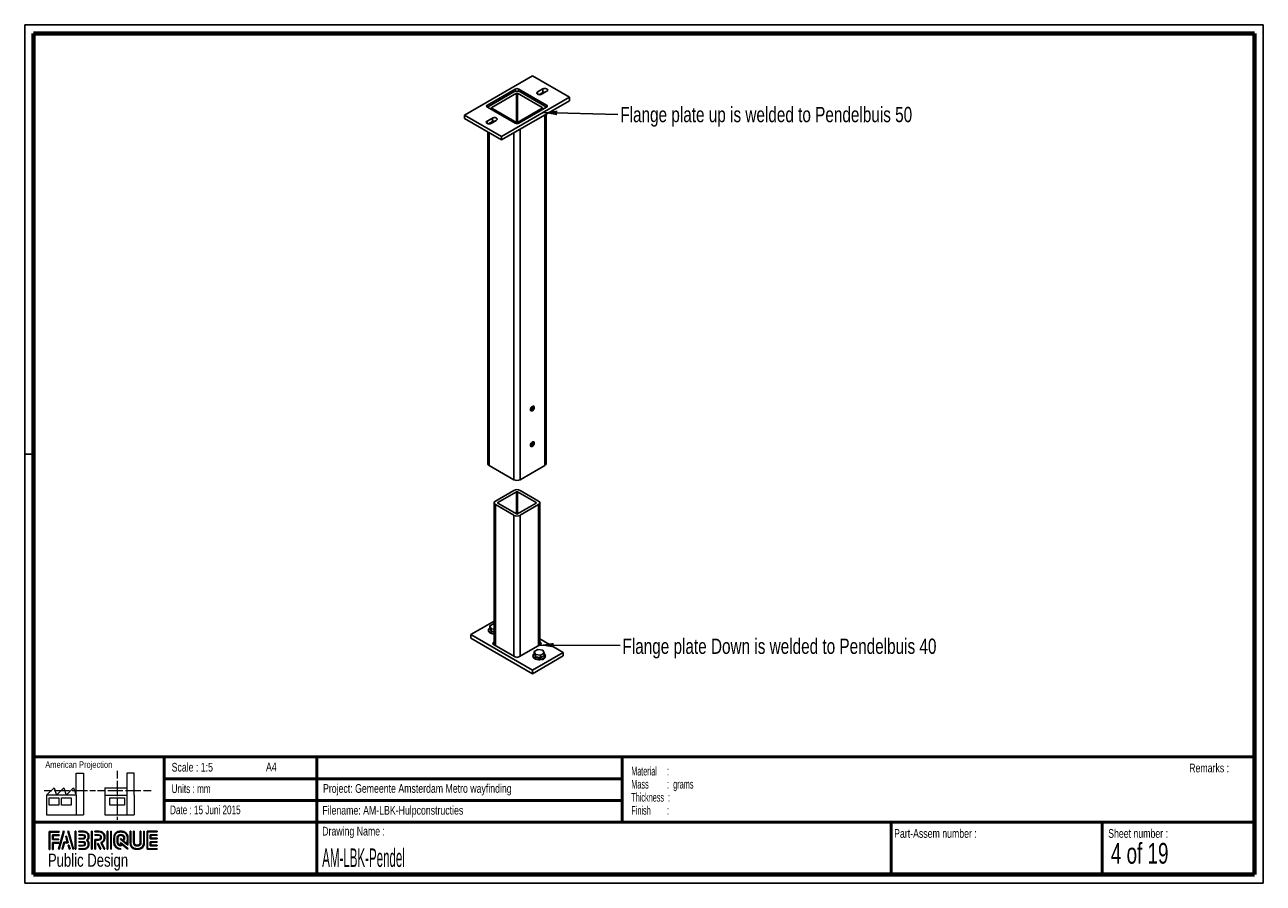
# Paper-space layout 'Welded parts (Pendel)' of a CAD drawing. Header units: millimetres. Extents: x 7 to 291, y 7 to 204.
import ezdxf

# ---------------------------------------------------------------- set-up
doc = ezdxf.new("R2010")
doc.units = ezdxf.units.MM
for name, color, linetype in [('LAYER1', 7, 'Continuous'), ('LAYER2', 7, 'Continuous'), ('LOGO', 7, 'Continuous')]:
    doc.layers.add(name, color=color, linetype=linetype)
doc.styles.add('SLDTEXTSTYLE0', font='TXT', dxfattribs={"width": 0.7})
doc.styles.add('SLDTEXTSTYLE1', font='TXT', dxfattribs={"width": 0.75})
doc.styles.add('SLDTEXTSTYLE2', font='TXT', dxfattribs={"width": 0.697368})
doc.styles.add('SLDTEXTSTYLE3', font='TXT', dxfattribs={"width": 0.678571})
doc.styles.add('SLDTEXTSTYLE4', font='TXT', dxfattribs={"width": 0.5675})
doc.styles.add('SLDTEXTSTYLE5', font='TXT', dxfattribs={"width": 0.55})
doc.styles.add('SLDTEXTSTYLE6', font='TXT', dxfattribs={"width": 0.605})
doc.styles.add('SLDTEXTSTYLE7', font='TXT', dxfattribs={"width": 0.549})
doc.styles.add('SLDTEXTSTYLE8', font='TXT', dxfattribs={"width": 0.467045})
doc.dimstyles.new('SLDDIMSTYLE1', dxfattribs={"dimtxt": 0.18, "dimasz": 3.302, "dimexe": 0, "dimexo": 0.0625, "dimgap": 0, "dimtad": 0, "dimtih": 1, "dimtoh": 1, "dimdec": 0, "dimrnd": 1e-09, "dimzin": 0, "dimdsep": 46, "dimtxsty": 'Standard', "dimsah": 1, "dimcen": 0.09, "dimadec": 0, "dimazin": 0, "dimtfac": 3.302, "dimtdec": 0, "dimtofl": 0, "dimtmove": 0, "dimatfit": 3, "dimfxl": 1, "dimfrac": 2, "dimtolj": 1, "dimtzin": 0, "dimarcsym": 0})

# ---------------------------------------------------------------- blocks, each defined once
blk = doc.blocks.new('SW_NOTE_0_11')
at = {"layer": 'LOGO', "color": 0, "char_height": 2, "attachment_point": 1}
for s, insert, style in [('Material     :', (0, 2.58), 'SLDTEXTSTYLE4'), ('Mass         :  grams', (0, -0.42), 'SLDTEXTSTYLE5'), ('Thickness  :', (0, -3.42), 'SLDTEXTSTYLE6'), ('Finish        :', (0, -6.42), 'SLDTEXTSTYLE7')]:
    blk.add_mtext(s, dxfattribs=dict(at, insert=insert, style=style))
blk = doc.blocks.new('SW_NOTE_0_12')
at = {"layer": 'LOGO', "color": 0, "insert": (0.53, 1.74), "char_height": 3.5, "attachment_point": 1, "style": 'SLDTEXTSTYLE1'}
blk.add_mtext('Flange plate up is welded to Pendelbuis 50', dxfattribs=at)
blk = doc.blocks.new('SW_NOTE_0_13')
at = {"layer": 'LOGO', "color": 0, "insert": (0.55, 1.58), "char_height": 3.5, "attachment_point": 1, "style": 'SLDTEXTSTYLE1'}
blk.add_mtext('Flange plate Down is welded to Pendelbuis 40', dxfattribs=at)

psp = doc.layouts.new('Welded parts (Pendel)')

# ---------------------------------------------------------------- hatches: boundary and pattern name
at = {"layer": 'LOGO'}
for points in [[(12.16, 14.55), (12.29, 14.55), (12.29, 18.54), (14.49, 18.54), (14.49, 18.67), (12.16, 18.67)], [(13.05, 16.92), (13.05, 17.76), (14.49, 17.76), (14.49, 17.89), (12.92, 17.89), (12.92, 16.79), (14.36, 16.79), (14.36, 16.92)], [(15.62, 18.7), (15.48, 18.7), (14.3, 14.57), (14.44, 14.57)], [(15.26, 14.57), (15.67, 16.09), (16.5, 16.09), (16.11, 17.58), (15.96, 17.58), (16.32, 16.22), (15.56, 16.22), (15.12, 14.57)], [(17.78, 14.57), (16.6, 18.7), (16.46, 18.7), (17.64, 14.57)], [(18.28, 14.57), (18.28, 18.7), (18.15, 18.7), (18.15, 14.57)], [(21.99, 14.57), (21.99, 18.7), (21.85, 18.7), (21.85, 14.57)], [(25.64, 14.57), (25.64, 18.7), (25.5, 18.7), (25.5, 14.57)], [(26.42, 14.57), (26.42, 18.7), (26.28, 18.7), (26.28, 14.57)], [(35.5, 17.1), (35.5, 17.78), (36.93, 17.78), (36.93, 17.92), (35.36, 17.92), (35.36, 16.96), (36.93, 16.96), (36.93, 17.1)], [(13.05, 14.55), (13.05, 16.01), (14.36, 16.01), (14.36, 16.14), (12.92, 16.14), (12.92, 14.55)], [(16.95, 14.57), (16.68, 15.56), (16.53, 15.56), (16.81, 14.57)], [(24.04, 14.57), (23.38, 15.92), (23.22, 15.92), (23.88, 14.57)], [(36.93, 15.36), (36.93, 15.49), (35.5, 15.49), (35.5, 16.18), (36.93, 16.18), (36.93, 16.31), (35.36, 16.31), (35.36, 15.36)]]:
    psp.add_hatch(color=256, dxfattribs=at).paths.add_polyline_path(points, flags=0)
h = psp.add_hatch(color=256, dxfattribs=at)
edge = h.paths.add_edge_path(flags=0)
edge.add_line((19, 14.57), (20, 14.57))
edge.add_spline(control_points=[(20, 14.57), (20.7, 14.57), (21.26, 15.14), (21.26, 15.84), (21.26, 16.13), (21.15, 16.41), (20.95, 16.64), (21.15, 16.87), (21.26, 17.15), (21.26, 17.44), (21.26, 18.14), (20.7, 18.7), (20, 18.7)], knot_values=[0, 0, 0, 0, 1, 2, 3, 4, 5, 6, 7, 8, 9, 10, 10, 10, 10], weights=[1, 1, 1, 1, 1, 1, 1, 1, 1, 1, 1, 1, 1], degree=3, periodic=0)
edge.add_line((20, 18.7), (19, 18.7))
edge.add_line((19, 18.7), (19, 18.56))
edge.add_line((19, 18.56), (20, 18.56))
edge.add_spline(control_points=[(20, 18.56), (20.62, 18.56), (21.12, 18.06), (21.12, 17.44), (21.12, 17.17), (21.01, 16.9), (20.81, 16.69)], knot_values=[0, 0, 0, 0, 1, 2, 3, 4, 4, 4, 4], weights=[1, 1, 1, 1, 1, 1, 1], degree=3, periodic=0)
edge.add_line((20.81, 16.69), (20.76, 16.64))
edge.add_line((20.76, 16.64), (20.81, 16.59))
edge.add_spline(control_points=[(20.81, 16.59), (21.01, 16.38), (21.12, 16.11), (21.12, 15.84), (21.12, 15.22), (20.62, 14.71), (20, 14.71)], knot_values=[0, 0, 0, 0, 1, 2, 3, 4, 4, 4, 4], weights=[1, 1, 1, 1, 1, 1, 1], degree=3, periodic=0)
edge.add_line((20, 14.71), (19, 14.71))
edge.add_line((19, 14.71), (19, 14.57))
h = psp.add_hatch(color=256, dxfattribs=at)
edge = h.paths.add_edge_path(flags=0)
edge.add_line((19, 16.96), (20, 16.96))
edge.add_spline(control_points=[(20, 16.96), (20.25, 16.99), (20.44, 17.2), (20.44, 17.44), (20.44, 17.71), (20.22, 17.92), (19.95, 17.92)], knot_values=[0, 0, 0, 0, 1, 2, 3, 4, 4, 4, 4], weights=[1, 1, 1, 1, 1, 1, 1], degree=3, periodic=0)
edge.add_line((19.95, 17.92), (19, 17.92))
edge.add_line((19, 17.92), (19, 17.79))
edge.add_line((19, 17.79), (19.95, 17.79))
edge.add_spline(control_points=[(19.95, 17.79), (20.15, 17.79), (20.3, 17.63), (20.3, 17.44), (20.3, 17.27), (20.17, 17.12), (19.99, 17.09)], knot_values=[0, 0, 0, 0, 1, 2, 3, 4, 4, 4, 4], weights=[1, 1, 1, 1, 1, 1, 1], degree=3, periodic=0)
edge.add_line((19.99, 17.09), (19, 17.09))
edge.add_line((19, 17.09), (19, 16.96))
h = psp.add_hatch(color=256, dxfattribs=at)
edge = h.paths.add_edge_path(flags=0)
edge.add_line((24.76, 14.57), (24.91, 14.57))
edge.add_line((24.91, 14.57), (24.19, 16.05))
edge.add_spline(control_points=[(24.19, 16.05), (24.64, 16.29), (24.94, 16.77), (24.94, 17.29), (24.94, 18.06), (24.31, 18.7), (23.53, 18.7)], knot_values=[0, 0, 0, 0, 1, 2, 3, 4, 4, 4, 4], weights=[1, 1, 1, 1, 1, 1, 1], degree=3, periodic=0)
edge.add_line((23.53, 18.7), (22.63, 18.7))
edge.add_line((22.63, 18.7), (22.63, 18.56))
edge.add_line((22.63, 18.56), (23.53, 18.56))
edge.add_spline(control_points=[(23.53, 18.56), (24.23, 18.56), (24.8, 17.99), (24.8, 17.29), (24.8, 16.8), (24.51, 16.34), (24.07, 16.14)], knot_values=[0, 0, 0, 0, 1, 2, 3, 4, 4, 4, 4], weights=[1, 1, 1, 1, 1, 1, 1], degree=3, periodic=0)
edge.add_line((24.07, 16.14), (24.01, 16.11))
edge.add_line((24.01, 16.11), (24.76, 14.57))
h = psp.add_hatch(color=256, dxfattribs=at)
edge = h.paths.add_edge_path(flags=0)
edge.add_line((22.63, 17.78), (23.48, 17.78))
edge.add_spline(control_points=[(23.48, 17.78), (23.74, 17.78), (23.96, 17.56), (23.96, 17.29), (23.96, 17.02), (23.74, 16.8), (23.48, 16.8)], knot_values=[0, 0, 0, 0, 1, 2, 3, 4, 4, 4, 4], weights=[1, 1, 1, 1, 1, 1, 1], degree=3, periodic=0)
edge.add_line((23.48, 16.8), (22.63, 16.8))
edge.add_line((22.63, 16.8), (22.63, 14.57))
edge.add_line((22.63, 14.57), (22.77, 14.57))
edge.add_line((22.77, 14.57), (22.77, 16.66))
edge.add_line((22.77, 16.66), (23.48, 16.66))
edge.add_spline(control_points=[(23.48, 16.66), (23.82, 16.66), (24.1, 16.94), (24.1, 17.29), (24.1, 17.63), (23.82, 17.92), (23.48, 17.92)], knot_values=[0, 0, 0, 0, 1, 2, 3, 4, 4, 4, 4], weights=[1, 1, 1, 1, 1, 1, 1], degree=3, periodic=0)
edge.add_line((23.48, 17.92), (22.63, 17.92))
edge.add_line((22.63, 17.92), (22.63, 17.78))
h = psp.add_hatch(color=256, dxfattribs=at)
edge = h.paths.add_edge_path(flags=0)
edge.add_line((30.23, 15.56), (30.23, 17.07))
edge.add_spline(control_points=[(30.23, 17.07), (30.23, 17.97), (29.5, 18.7), (28.6, 18.7), (27.7, 18.7), (26.97, 17.97), (26.97, 17.07)], knot_values=[0, 0, 0, 0, 1, 2, 3, 4, 4, 4, 4], weights=[1, 1, 1, 1, 1, 1, 1], degree=3, periodic=0)
edge.add_line((26.97, 17.07), (26.97, 16.21))
edge.add_spline(control_points=[(26.97, 16.21), (26.97, 15.31), (27.7, 14.57), (28.6, 14.57)], knot_values=[1, 1, 1, 1, 2, 2, 2, 2], weights=[1, 1, 1, 1], degree=3, periodic=0)
edge.add_line((28.6, 14.57), (28.6, 14.71))
edge.add_spline(control_points=[(28.6, 14.71), (27.77, 14.71), (27.11, 15.38), (27.11, 16.21)], knot_values=[3, 3, 3, 3, 4, 4, 4, 4], weights=[1, 1, 1, 1], degree=3, periodic=0)
edge.add_line((27.11, 16.21), (27.11, 17.07))
edge.add_spline(control_points=[(27.11, 17.07), (27.11, 17.89), (27.78, 18.56), (28.6, 18.56), (29.42, 18.56), (30.09, 17.89), (30.09, 17.07)], knot_values=[0, 0, 0, 0, 1, 2, 3, 4, 4, 4, 4], weights=[1, 1, 1, 1, 1, 1, 1], degree=3, periodic=0)
edge.add_spline(control_points=[(30.09, 17.07), (30.09, 16.07), (30.09, 15.84), (29.89, 15.99), (28.53, 17.05)], knot_values=[0, 0, 0, 0, 1, 2, 2, 2, 2], weights=[1, 1, 1, 1, 1], degree=3, periodic=0)
edge.add_line((28.53, 17.05), (28.53, 16.89))
edge.add_line((28.53, 16.89), (30.23, 15.56))
h = psp.add_hatch(color=256, dxfattribs=at)
edge = h.paths.add_edge_path(flags=0)
edge.add_line((30.23, 14.57), (30.23, 14.77))
edge.add_line((30.23, 14.77), (28.53, 16.13))
edge.add_line((28.53, 16.13), (28.53, 15.51))
edge.add_spline(control_points=[(28.53, 15.51), (28.17, 15.54), (27.89, 15.84), (27.89, 16.21)], knot_values=[0, 0, 0, 0, 1, 1, 1, 1], weights=[1, 1, 1, 1], degree=3, periodic=0)
edge.add_line((27.89, 16.21), (27.89, 17.06))
edge.add_spline(control_points=[(27.89, 17.06), (27.89, 17.46), (28.21, 17.78), (28.6, 17.78), (28.99, 17.78), (29.31, 17.46), (29.31, 17.06)], knot_values=[0, 0, 0, 0, 1, 2, 3, 4, 4, 4, 4], weights=[1, 1, 1, 1, 1, 1, 1], degree=3, periodic=0)
edge.add_line((29.31, 17.06), (29.31, 16.83))
edge.add_line((29.31, 16.83), (29.45, 16.83))
edge.add_line((29.45, 16.83), (29.45, 17.06))
edge.add_spline(control_points=[(29.45, 17.06), (29.45, 17.53), (29.07, 17.92), (28.6, 17.92), (28.13, 17.92), (27.75, 17.53), (27.75, 17.06)], knot_values=[0, 0, 0, 0, 1, 2, 3, 4, 4, 4, 4], weights=[1, 1, 1, 1, 1, 1, 1], degree=3, periodic=0)
edge.add_line((27.75, 17.06), (27.75, 16.21))
edge.add_spline(control_points=[(27.75, 16.21), (27.75, 15.74), (28.13, 15.36), (28.6, 15.36)], knot_values=[0, 0, 0, 0, 1, 1, 1, 1], weights=[1, 1, 1, 1], degree=3, periodic=0)
edge.add_line((28.6, 15.36), (28.66, 15.36))
edge.add_line((28.66, 15.36), (28.66, 15.85))
edge.add_line((28.66, 15.85), (30.23, 14.57))
h = psp.add_hatch(color=256, dxfattribs=at)
edge = h.paths.add_edge_path(flags=0)
edge.add_line((30.73, 18.7), (30.73, 16.21))
edge.add_spline(control_points=[(30.73, 16.21), (30.73, 15.31), (31.46, 14.57), (32.36, 14.57), (33.25, 14.57), (33.98, 15.31), (33.98, 16.21)], knot_values=[0, 0, 0, 0, 1, 2, 3, 4, 4, 4, 4], weights=[1, 1, 1, 1, 1, 1, 1], degree=3, periodic=0)
edge.add_line((33.98, 16.21), (33.98, 18.7))
edge.add_line((33.98, 18.7), (33.85, 18.7))
edge.add_line((33.85, 18.7), (33.85, 16.21))
edge.add_spline(control_points=[(33.85, 16.21), (33.85, 15.38), (33.18, 14.71), (32.36, 14.71), (31.53, 14.71), (30.86, 15.38), (30.86, 16.21)], knot_values=[0, 0, 0, 0, 1, 2, 3, 4, 4, 4, 4], weights=[1, 1, 1, 1, 1, 1, 1], degree=3, periodic=0)
edge.add_line((30.86, 16.21), (30.86, 18.7))
edge.add_line((30.86, 18.7), (30.73, 18.7))
h = psp.add_hatch(color=256, dxfattribs=at)
edge = h.paths.add_edge_path(flags=0)
edge.add_line((31.51, 18.7), (31.51, 16.21))
edge.add_spline(control_points=[(31.51, 16.21), (31.51, 15.74), (31.89, 15.36), (32.36, 15.36), (32.82, 15.36), (33.2, 15.74), (33.2, 16.21)], knot_values=[0, 0, 0, 0, 1, 2, 3, 4, 4, 4, 4], weights=[1, 1, 1, 1, 1, 1, 1], degree=3, periodic=0)
edge.add_line((33.2, 16.21), (33.2, 18.7))
edge.add_line((33.2, 18.7), (33.07, 18.7))
edge.add_line((33.07, 18.7), (33.07, 16.21))
edge.add_spline(control_points=[(33.07, 16.21), (33.07, 15.81), (32.75, 15.49), (32.36, 15.49), (31.96, 15.49), (31.64, 15.81), (31.64, 16.21)], knot_values=[0, 0, 0, 0, 1, 2, 3, 4, 4, 4, 4], weights=[1, 1, 1, 1, 1, 1, 1], degree=3, periodic=0)
edge.add_line((31.64, 16.21), (31.64, 18.7))
edge.add_line((31.64, 18.7), (31.51, 18.7))
h = psp.add_hatch(color=256, dxfattribs=at)
edge = h.paths.add_edge_path(flags=0)
edge.add_line((36.93, 14.57), (36.93, 14.71))
edge.add_spline(control_points=[(36.93, 14.71), (34.87, 14.71), (34.74, 14.71), (34.74, 14.84), (34.74, 18.43), (34.74, 18.56)], knot_values=[0, 0, 0, 0, 1, 2, 3, 3, 3, 3], weights=[1, 1, 1, 1, 1, 1], degree=3, periodic=0)
edge.add_line((34.74, 18.56), (36.93, 18.56))
edge.add_line((36.93, 18.56), (36.93, 18.7))
edge.add_line((36.93, 18.7), (34.6, 18.7))
edge.add_line((34.6, 18.7), (34.6, 14.57))
edge.add_line((34.6, 14.57), (36.93, 14.57))
h = psp.add_hatch(color=256, dxfattribs=at)
edge = h.paths.add_edge_path(flags=0)
edge.add_line((19, 15.35), (19.95, 15.35))
edge.add_spline(control_points=[(19.95, 15.35), (20.22, 15.35), (20.44, 15.57), (20.44, 15.84), (20.44, 16.11), (20.22, 16.32), (19.95, 16.32), (19.95, 16.32), (19, 16.32)], knot_values=[0, 0, 0, 0, 1, 2, 3, 4, 5, 6, 6, 6, 6], weights=[1, 1, 1, 1, 1, 1, 1, 1, 1], degree=3, periodic=0)
edge.add_line((19, 16.32), (19, 16.18))
edge.add_line((19, 16.18), (19.95, 16.18))
edge.add_spline(control_points=[(19.95, 16.18), (20.15, 16.18), (20.3, 16.03), (20.3, 15.84), (20.3, 15.64), (20.14, 15.48), (19.95, 15.48)], knot_values=[0, 0, 0, 0, 1, 2, 3, 4, 4, 4, 4], weights=[1, 1, 1, 1, 1, 1, 1], degree=3, periodic=0)
edge.add_line((19.95, 15.48), (19, 15.48))
edge.add_line((19, 15.48), (19, 15.35))

# ---------------------------------------------------------------- linework, layer by layer
at = {"color": 7, "linetype": 'Continuous', "lineweight": 25}
for p, q in [((122.98, 192.05), (107.42, 183.07)), ((131.46, 187.15), (122.98, 192.05)), ((119.02, 189.03), (112.65, 185.35)), ((118.73, 188.37), (113.08, 185.11)), ((119.3, 188.05), (113.64, 184.78)), ((125.24, 184.78), (119.58, 188.05)), ((126.23, 185.35), (119.87, 189.03)), ((125.8, 185.11), (120.15, 188.37)), ((125.39, 189.07), (124.18, 188.37)), ((125.39, 188.25), (124.51, 187.74)), ((125.08, 187.84), (126.3, 188.55)), ((125.39, 189.07), (125.39, 188.25)), ((112.65, 184.86), (119.02, 181.19)), ((113.64, 184.62), (119.3, 181.35)), ((115.91, 178.17), (131.46, 187.15)), ((115.91, 177.35), (131.46, 186.33)), ((119.58, 181.35), (125.24, 184.62)), ((119.87, 181.19), (126.23, 184.86)), ((131.46, 187.15), (131.46, 186.33)), ((107.42, 183.07), (107.42, 182.25)), ((107.42, 183.07), (115.91, 178.17)), ((107.42, 182.25), (115.91, 177.35)), ((113.8, 182.37), (112.58, 181.67)), ((113.49, 181.15), (114.7, 181.85)), ((113.8, 182.37), (113.8, 181.56)), ((126.1, 103.05), (126.1, 183.24)), ((112.78, 179.15), (112.78, 103.05)), ((113.8, 181.56), (112.91, 181.05)), ((115.91, 178.17), (115.91, 177.35)), ((122.84, 115.91), (122.69, 115.54)), ((122.69, 115.54), (122.83, 115.33)), ((122.75, 115.7), (123.12, 115.49)), ((122.83, 115.33), (123.12, 115.49)), ((123.12, 116.07), (122.84, 115.91)), ((123.01, 116.01), (123.26, 115.86)), ((123.26, 115.86), (123.12, 116.07)), ((123.12, 115.49), (123.26, 115.86)), ((122.89, 107.8), (122.7, 107.45)), ((122.7, 107.45), (122.78, 107.18)), ((122.71, 107.47), (123.06, 107.27)), ((122.78, 107.18), (123.06, 107.27)), ((123.17, 107.89), (122.89, 107.8)), ((122.93, 107.81), (123.26, 107.63)), ((123.06, 107.27), (123.26, 107.63)), ((123.26, 107.63), (123.17, 107.89)), ((113.08, 102.64), (118.73, 99.37)), ((120.15, 99.37), (125.8, 102.64)), ((118.73, 96.92), (114.49, 94.47)), ((119.3, 96.6), (115.06, 94.15)), ((123.82, 94.15), (119.58, 96.6)), ((124.39, 94.47), (120.15, 96.92)), ((114.2, 94.07), (114.2, 61.49)), ((115.06, 93.98), (119.3, 91.53)), ((119.58, 91.53), (123.82, 93.98)), ((124.68, 61.49), (124.68, 94.07)), ((114.49, 93.66), (118.73, 91.21)), ((120.15, 91.21), (124.39, 93.66)), ((114.2, 66.95), (108.83, 63.85)), ((114.05, 66.29), (113.23, 65.82)), ((113.23, 65.82), (113.53, 65.18)), ((113.23, 65.82), (113.23, 65.17)), ((114.2, 66.27), (114.05, 66.29)), ((108.83, 63.85), (122.98, 55.69)), ((108.83, 63.85), (108.83, 63.04)), ((108.83, 63.04), (122.98, 54.87)), ((112.93, 64.87), (112.93, 64.75)), ((113.53, 65.18), (114.2, 65.07)), ((113.53, 65.18), (113.53, 64.52)), ((130.05, 59.77), (124.68, 62.87)), ((114.2, 62.13), (114.07, 62.06)), ((114.07, 61.57), (119.02, 58.71)), ((119.87, 58.71), (124.81, 61.57)), ((122.98, 55.69), (130.05, 59.77)), ((124.23, 60.41), (123.42, 59.94)), ((123.42, 59.94), (123.72, 59.3)), ((123.42, 59.94), (123.42, 59.29)), ((125.35, 60.24), (124.23, 60.41)), ((124.81, 62.06), (124.68, 62.13)), ((125.65, 59.6), (125.35, 60.24)), ((130.05, 59.77), (130.05, 58.95)), ((122.98, 54.87), (130.05, 58.95)), ((123.11, 58.99), (123.11, 58.87)), ((123.72, 59.3), (124.83, 59.13)), ((123.72, 59.3), (123.72, 58.65)), ((124.83, 59.13), (125.65, 59.6)), ((124.83, 59.13), (124.83, 58.47)), ((125.26, 58.16), (125.25, 58.16)), ((125.65, 59.6), (125.65, 58.94)), ((125.95, 58.87), (125.95, 58.99)), ((122.98, 55.69), (122.98, 54.87)), ((124.97, 56.02), (124.94, 56.01))]:
    psp.add_line(p, q, dxfattribs=at)
at = {"color": 8, "linetype": 'Continuous', "lineweight": 25}
for p, q in [((119.02, 189.03), (119.02, 188.49)), ((119.3, 188.05), (119.3, 181.35)), ((119.58, 188.05), (119.58, 181.35)), ((119.87, 189.03), (119.87, 188.49)), ((124.18, 188.37), (124.18, 187.84)), ((112.65, 185.35), (112.65, 184.86)), ((113.64, 184.78), (113.64, 184.62)), ((125.24, 184.78), (125.24, 184.62)), ((126.23, 185.35), (126.23, 184.86)), ((125.8, 183.07), (125.8, 102.64)), ((112.58, 181.67), (112.58, 181.15)), ((113.08, 181.14), (113.08, 181.04)), ((113.08, 178.98), (113.08, 102.64)), ((118.73, 178.98), (118.73, 99.37)), ((120.15, 179.8), (120.15, 99.37)), ((119.3, 96.6), (119.3, 91.53)), ((119.58, 96.6), (119.58, 91.53)), ((115.06, 94.15), (115.06, 93.98)), ((123.82, 94.15), (123.82, 93.98)), ((114.49, 93.66), (114.49, 61.32)), ((118.73, 91.21), (118.73, 58.87)), ((120.15, 91.21), (120.15, 58.87)), ((124.39, 93.66), (124.39, 61.32)), ((114.07, 62.06), (114.07, 61.57)), ((124.81, 62.06), (124.81, 61.57)), ((125.59, 58.33), (125.59, 58.26))]:
    psp.add_line(p, q, dxfattribs=at)
at = {"color": 7, "linetype": 'Continuous', "lineweight": 25, "flags": 128}
for points in [[(124.18, 188.37), (124.05, 188.26), (123.99, 188.14), (124.01, 188.01), (124.11, 187.89), (124.26, 187.8), (124.47, 187.75), (124.69, 187.74), (124.9, 187.77), (125.08, 187.84)], [(126.3, 188.55), (126.43, 188.65), (126.48, 188.77), (126.47, 188.9), (126.37, 189.02), (126.21, 189.11), (126.01, 189.16), (125.79, 189.17), (125.58, 189.14), (125.39, 189.07)], [(114.7, 181.85), (114.83, 181.96), (114.89, 182.08), (114.87, 182.21), (114.77, 182.32), (114.62, 182.41), (114.42, 182.47), (114.19, 182.48), (113.98, 182.45), (113.8, 182.37)], [(112.58, 181.67), (112.45, 181.57), (112.4, 181.44), (112.42, 181.31), (112.51, 181.2), (112.67, 181.11), (112.87, 181.05), (113.09, 181.04), (113.3, 181.07), (113.49, 181.15)], [(122.55, 115.46), (122.58, 115.3), (122.65, 115.2), (122.76, 115.16), (122.9, 115.18), (123.05, 115.26), (123.19, 115.4), (123.3, 115.57), (123.37, 115.76), (123.4, 115.95), (123.37, 116.1), (123.3, 116.2), (123.19, 116.25), (123.05, 116.23), (122.9, 116.14), (122.76, 116), (122.65, 115.83), (122.58, 115.64), (122.55, 115.46)], [(123.35, 116.16), (123.25, 116.23), (123.13, 116.25), (122.98, 116.2), (122.84, 116.08), (122.71, 115.93), (122.61, 115.74), (122.56, 115.55), (122.56, 115.38), (122.61, 115.25), (122.7, 115.17), (122.83, 115.16), (122.97, 115.21), (123.12, 115.32), (123.24, 115.48), (123.34, 115.66), (123.39, 115.85), (123.4, 116.02), (123.35, 116.16)], [(123.07, 108.07), (122.92, 107.99), (122.78, 107.86), (122.66, 107.69), (122.58, 107.5), (122.55, 107.32), (122.57, 107.16), (122.64, 107.05), (122.75, 106.99), (122.88, 107.01), (123.03, 107.08), (123.17, 107.21), (123.29, 107.38), (123.37, 107.57), (123.4, 107.76), (123.38, 107.92), (123.31, 108.03), (123.21, 108.08), (123.07, 108.07)], [(122.55, 107.29), (122.58, 107.14), (122.65, 107.03), (122.76, 106.99), (122.9, 107.01), (123.05, 107.1), (123.19, 107.24), (123.3, 107.41), (123.37, 107.6), (123.4, 107.78), (123.37, 107.93), (123.3, 108.04), (123.19, 108.08), (123.05, 108.06), (122.9, 107.98), (122.76, 107.84), (122.65, 107.66), (122.58, 107.47), (122.55, 107.29)], [(114.2, 64.05), (114.19, 64.06), (113.88, 64.1), (113.59, 64.18), (113.35, 64.29), (113.15, 64.43), (113.01, 64.6), (112.94, 64.78), (112.94, 64.96), (113.01, 65.14), (113.15, 65.31), (113.23, 65.38)], [(114.2, 63.94), (114.19, 63.94), (113.88, 63.98), (113.59, 64.06), (113.35, 64.17), (113.15, 64.31), (113.01, 64.48), (112.94, 64.66), (112.93, 64.75)], [(125.95, 58.87), (125.94, 58.78), (125.87, 58.6), (125.73, 58.44), (125.54, 58.29), (125.29, 58.18), (125, 58.1), (124.69, 58.06), (124.37, 58.06), (124.06, 58.1), (123.78, 58.18), (123.53, 58.29), (123.33, 58.44), (123.19, 58.6), (123.12, 58.78), (123.11, 58.87)], [(125.65, 59.5), (125.73, 59.43), (125.87, 59.26), (125.94, 59.08), (125.94, 58.9), (125.87, 58.72), (125.73, 58.56), (125.54, 58.41), (125.29, 58.3), (125, 58.22), (124.69, 58.18), (124.37, 58.18), (124.06, 58.22), (123.78, 58.3), (123.53, 58.41), (123.33, 58.56), (123.19, 58.72), (123.12, 58.9), (123.12, 59.08), (123.19, 59.26), (123.33, 59.43), (123.42, 59.5)]]:
    psp.add_lwpolyline(points, dxfattribs=at)
at = {"color": 7, "linetype": 'Continuous', "lineweight": 25}
for centre, radius, start, end in [((119.44, 187.01), 1.54, 62.6097, 117.3903), ((119.44, 188.21), 0.922, 62.6097, 117.3903), ((119.44, 187.77), 0.307, 62.6097, 117.3903), ((125.84, 187.38), 0.977, 82.7978, 117.3718), ((112.75, 185.11), 0.262, 110.7834, 249.2166), ((113.31, 184.62), 0.538, 115.4511, 162.7488), ((113.67, 184.7), 0.0873, 110.7834, 249.2166), ((125.21, 184.7), 0.0873, 290.7834, 69.2166), ((125.57, 184.62), 0.538, 17.2512, 64.5489), ((126.14, 185.11), 0.262, 290.7834, 69.2166), ((114.25, 180.69), 0.977, 82.7978, 117.3718), ((119.44, 182.01), 0.922, 242.6097, 297.3903), ((119.44, 181.63), 0.307, 242.6097, 297.3903), ((113.28, 103.1), 0.503, 185.6948, 245.6253), ((125.6, 103.1), 0.503, 294.3747, 354.3052), ((119.44, 100.74), 1.54, 242.6097, 297.3903), ((119.44, 95.56), 1.54, 62.6097, 117.3903), ((119.44, 96.32), 0.307, 62.6097, 117.3903), ((114.65, 94.07), 0.437, 110.7834, 249.2166), ((115.09, 94.07), 0.0873, 110.7834, 249.2166), ((123.79, 94.07), 0.0873, 290.7834, 69.2166), ((124.24, 94.07), 0.437, 290.7834, 69.2166), ((119.44, 92.57), 1.54, 242.6097, 297.3903), ((119.44, 91.81), 0.307, 242.6097, 297.3903), ((114.16, 61.81), 0.262, 110.7834, 249.2166), ((124.72, 61.81), 0.262, 290.7834, 69.2166), ((119.44, 59.53), 0.922, 242.6097, 297.3903), ((125.27, 58.71), 0.56, 264.8939, 335.1008)]:
    psp.add_arc(centre, radius, start, end, dxfattribs=at)
for points, knots in [([(113.23, 65.17), (113.26, 65.13), (113.31, 65.06), (113.39, 64.91), (113.46, 64.73), (113.51, 64.59), (113.53, 64.52)], [0, 0, 0, 0, 0.264614, 0.534966, 0.765352, 1, 1, 1, 1]), ([(113.53, 64.52), (113.63, 64.53), (113.83, 64.54), (114.05, 64.52), (114.18, 64.49), (114.2, 64.49)], [0, 0, 0, 0, 0.44468, 0.899004, 1, 1, 1, 1]), ([(123.42, 59.29), (123.44, 59.25), (123.49, 59.18), (123.57, 59.03), (123.65, 58.85), (123.69, 58.71), (123.72, 58.65)], [0, 0, 0, 0, 0.264614, 0.534966, 0.765352, 1, 1, 1, 1]), ([(123.72, 58.65), (123.81, 58.65), (124.01, 58.66), (124.3, 58.63), (124.58, 58.57), (124.75, 58.51), (124.83, 58.47)], [0, 0, 0, 0, 0.264614, 0.534966, 0.765352, 1, 1, 1, 1]), ([(124.83, 58.47), (124.87, 58.5), (124.94, 58.57), (125.05, 58.65), (125.16, 58.73), (125.26, 58.8), (125.36, 58.85), (125.46, 58.89), (125.55, 58.92), (125.62, 58.94), (125.65, 58.94)], [0, 0, 0, 0, 0.132033, 0.26458, 0.399288, 0.535021, 0.649902, 0.765413, 0.882511, 1, 1, 1, 1])]:
    psp.add_open_spline(points, degree=3, knots=knots, dxfattribs=at)
at = {"layer": 'LAYER1', "lineweight": 50}
for p, q in [((8.57, 35.78), (288.57, 35.78)), ((38.57, 35.78), (38.57, 20.78)), ((73.57, 35.78), (73.57, 8.78)), ((143.57, 35.78), (143.57, 20.78)), ((38.57, 30.78), (143.57, 30.78)), ((38.57, 25.78), (143.57, 25.78)), ((8.57, 20.78), (288.57, 20.78)), ((205.22, 8.78), (205.22, 20.78)), ((253.65, 8.78), (253.65, 20.78))]:
    psp.add_line(p, q, dxfattribs=at)
at = {"layer": 'LAYER2', "lineweight": 70}
for p, q in [((8.57, 8.78), (8.57, 201.78)), ((8.57, 201.78), (288.57, 201.78)), ((288.57, 201.78), (288.57, 8.78)), ((288.57, 8.78), (8.57, 8.78))]:
    psp.add_line(p, q, dxfattribs=at)
at = {"layer": 'LOGO'}
for p, q in [((6.57, 203.78), (290.57, 203.78)), ((6.57, 203.78), (6.57, 6.78)), ((290.57, 203.78), (290.57, 6.78)), ((6.57, 105.28), (8.62, 105.28)), ((6.57, 6.78), (290.57, 6.78))]:
    psp.add_line(p, q, dxfattribs=at)
at = {"layer": 'LOGO', "color": 7, "linetype": 'Continuous', "lineweight": 18}
for p, q in [((18.32, 26.97), (18.32, 32.04)), ((18.32, 32.04), (20, 32.04)), ((20, 32.04), (20, 22.47)), ((27.73, 32.6), (27.73, 30.84)), ((31.65, 32.03), (29.97, 32.03)), ((29.97, 32.03), (29.97, 22.47)), ((31.65, 26.97), (31.65, 32.03)), ((11.59, 26.97), (13.28, 28.66)), ((13.28, 28.66), (13.84, 26.97)), ((13.84, 26.97), (15.52, 28.66)), ((15.52, 28.66), (16.08, 26.97)), ((16.08, 26.97), (17.76, 28.66)), ((17.76, 28.66), (18.32, 26.97)), ((24.93, 28.66), (24.93, 26.97)), ((24.93, 28.66), (29.97, 28.66)), ((27.73, 30.25), (27.73, 28.49)), ((27.73, 28.49), (27.73, 26.73)), ((10.98, 28.1), (12.74, 28.1)), ((18.32, 26.97), (11.59, 26.97)), ((11.59, 26.97), (11.59, 22.47)), ((12.16, 26.41), (14.4, 26.41)), ((12.16, 24.72), (12.16, 26.41)), ((13.32, 28.1), (15.08, 28.1)), ((14.4, 26.41), (14.4, 24.72)), ((14.96, 26.41), (17.2, 26.41)), ((14.96, 24.72), (14.96, 26.41)), ((15.08, 28.1), (16.83, 28.1)), ((17.2, 26.41), (17.2, 24.72)), ((17.42, 28.1), (19.17, 28.1)), ((18.32, 26.97), (18.32, 22.47)), ((19.17, 28.1), (20.93, 28.1)), ((21.51, 28.1), (22.81, 28.1)), ((23.24, 28.1), (25, 28.1)), ((24.93, 26.97), (29.97, 26.97)), ((24.93, 26.97), (24.93, 22.47)), ((25.58, 28.1), (27.34, 28.1)), ((26.05, 26.41), (29.41, 26.41)), ((26.05, 24.72), (26.05, 26.41)), ((27.34, 28.1), (29.09, 28.1)), ((27.73, 26.14), (27.73, 24.38)), ((29.41, 26.41), (29.41, 24.72)), ((29.68, 28.1), (31.43, 28.1)), ((31.43, 28.1), (33.19, 28.1)), ((31.65, 26.97), (31.65, 22.47)), ((33.77, 28.1), (35.53, 28.1)), ((14.4, 24.72), (12.16, 24.72)), ((17.2, 24.72), (14.96, 24.72)), ((29.41, 24.72), (26.05, 24.72)), ((27.73, 24.38), (27.73, 22.62)), ((11.59, 22.47), (18.32, 22.47)), ((18.32, 22.47), (20, 22.47)), ((24.93, 22.47), (31.65, 22.47)), ((27.73, 22.03), (27.73, 21.34))]:
    psp.add_line(p, q, dxfattribs=at)
at = {"layer": 'LOGO', "color": 7, "linetype": 'Continuous', "lineweight": 25}
for p, q in [((14.49, 18.67), (12.16, 18.67)), ((15.48, 18.7), (14.3, 14.57)), ((14.44, 14.57), (15.62, 18.7))]:
    psp.add_line(p, q, dxfattribs=at)
at = {"layer": 'LOGO', "color": 7, "lineweight": 25}
for p, q in [((12.16, 18.67), (12.16, 14.55)), ((12.29, 18.54), (14.49, 18.54)), ((12.29, 14.55), (12.29, 18.54)), ((14.49, 17.89), (12.92, 17.89)), ((12.92, 17.89), (12.92, 16.79)), ((13.05, 16.92), (13.05, 17.76)), ((13.05, 17.76), (14.49, 17.76)), ((14.49, 18.54), (14.49, 18.67)), ((14.49, 17.76), (14.49, 17.89)), ((15.62, 18.7), (15.48, 18.7)), ((16.11, 17.58), (15.96, 17.58)), ((15.96, 17.58), (16.32, 16.22)), ((16.5, 16.09), (16.11, 17.58)), ((16.46, 18.7), (17.64, 14.57)), ((16.6, 18.7), (16.46, 18.7)), ((17.78, 14.57), (16.6, 18.7)), ((18.15, 18.7), (18.15, 14.57)), ((18.28, 18.7), (18.15, 18.7)), ((18.28, 14.57), (18.28, 18.7)), ((19, 18.7), (19, 18.56)), ((20, 18.7), (19, 18.7)), ((19, 18.56), (20, 18.56)), ((19, 17.92), (19, 17.79)), ((19.95, 17.92), (19, 17.92)), ((19, 17.79), (19.95, 17.79)), ((19.99, 17.09), (19, 17.09)), ((19, 17.09), (19, 16.96)), ((21.85, 18.7), (21.85, 14.57)), ((21.99, 18.7), (21.85, 18.7)), ((21.99, 14.57), (21.99, 18.7)), ((23.53, 18.7), (22.63, 18.7)), ((22.63, 18.7), (22.63, 18.56)), ((22.63, 18.56), (23.53, 18.56)), ((23.48, 17.92), (22.63, 17.92)), ((22.63, 17.92), (22.63, 17.78)), ((23.48, 17.92), (22.63, 17.92)), ((22.63, 17.92), (22.63, 17.78)), ((22.63, 17.78), (23.48, 17.78)), ((22.63, 17.78), (23.48, 17.78)), ((25.5, 18.7), (25.5, 14.57)), ((25.64, 18.7), (25.5, 18.7)), ((25.64, 14.57), (25.64, 18.7)), ((26.28, 18.7), (26.28, 14.57)), ((26.42, 18.7), (26.28, 18.7)), ((26.42, 14.57), (26.42, 18.7)), ((26.97, 17.07), (26.97, 16.21)), ((26.97, 17.07), (26.97, 16.21)), ((27.11, 16.21), (27.11, 17.07)), ((27.11, 16.21), (27.11, 17.07)), ((27.75, 17.06), (27.75, 16.21)), ((27.89, 16.21), (27.89, 17.06)), ((28.53, 17.05), (28.53, 16.89)), ((28.53, 17.05), (28.53, 16.89)), ((29.31, 17.06), (29.31, 16.83)), ((29.45, 16.83), (29.45, 17.06)), ((30.23, 15.56), (30.23, 17.07)), ((30.23, 15.56), (30.23, 17.07)), ((30.86, 18.7), (30.73, 18.7)), ((30.73, 18.7), (30.73, 16.21)), ((30.86, 18.7), (30.73, 18.7)), ((30.73, 18.7), (30.73, 16.21)), ((30.86, 16.21), (30.86, 18.7)), ((30.86, 16.21), (30.86, 18.7)), ((31.64, 18.7), (31.51, 18.7)), ((31.51, 18.7), (31.51, 16.21)), ((31.64, 18.7), (31.51, 18.7)), ((31.51, 18.7), (31.51, 16.21)), ((31.64, 16.21), (31.64, 18.7)), ((31.64, 16.21), (31.64, 18.7)), ((33.07, 18.7), (33.07, 16.21)), ((33.2, 18.7), (33.07, 18.7)), ((33.07, 18.7), (33.07, 16.21)), ((33.2, 18.7), (33.07, 18.7)), ((33.2, 16.21), (33.2, 18.7)), ((33.2, 16.21), (33.2, 18.7)), ((33.85, 18.7), (33.85, 16.21)), ((33.98, 18.7), (33.85, 18.7)), ((33.85, 18.7), (33.85, 16.21)), ((33.98, 18.7), (33.85, 18.7)), ((33.98, 16.21), (33.98, 18.7)), ((33.98, 16.21), (33.98, 18.7)), ((36.93, 18.7), (34.6, 18.7)), ((34.6, 18.7), (34.6, 14.57)), ((36.93, 18.7), (34.6, 18.7)), ((34.6, 18.7), (34.6, 14.57)), ((34.74, 18.56), (36.93, 18.56)), ((34.74, 18.56), (36.93, 18.56)), ((36.93, 17.92), (35.36, 17.92)), ((35.36, 17.92), (35.36, 16.96)), ((36.93, 17.92), (35.36, 17.92)), ((35.36, 17.92), (35.36, 16.96)), ((35.5, 17.1), (35.5, 17.78)), ((35.5, 17.78), (36.93, 17.78)), ((35.5, 17.1), (35.5, 17.78)), ((35.5, 17.78), (36.93, 17.78)), ((36.93, 17.1), (35.5, 17.1)), ((36.93, 17.1), (35.5, 17.1)), ((36.93, 18.56), (36.93, 18.7)), ((36.93, 18.56), (36.93, 18.7)), ((36.93, 17.78), (36.93, 17.92)), ((36.93, 17.78), (36.93, 17.92)), ((36.93, 16.96), (36.93, 17.1)), ((36.93, 16.96), (36.93, 17.1)), ((12.16, 14.55), (12.29, 14.55)), ((12.92, 16.79), (14.36, 16.79)), ((14.36, 16.14), (12.92, 16.14)), ((12.92, 16.14), (12.92, 14.55)), ((12.92, 14.55), (13.05, 14.55)), ((14.36, 16.92), (13.05, 16.92)), ((13.05, 14.55), (13.05, 16.01)), ((13.05, 16.01), (14.36, 16.01)), ((14.3, 14.57), (14.44, 14.57)), ((14.36, 16.79), (14.36, 16.92)), ((14.36, 16.01), (14.36, 16.14)), ((15.56, 16.22), (15.12, 14.57)), ((15.12, 14.57), (15.26, 14.57)), ((15.26, 14.57), (15.67, 16.09)), ((16.32, 16.22), (15.56, 16.22)), ((16.53, 15.56), (16.81, 14.57)), ((16.68, 15.56), (16.53, 15.56)), ((16.95, 14.57), (16.68, 15.56)), ((16.81, 14.57), (16.95, 14.57)), ((17.64, 14.57), (17.78, 14.57)), ((18.15, 14.57), (18.28, 14.57)), ((19, 16.96), (20, 16.96)), ((19, 16.32), (19, 16.18)), ((19, 16.18), (19.95, 16.18)), ((19.95, 15.48), (19, 15.48)), ((19, 15.48), (19, 15.35)), ((19, 15.35), (19.95, 15.35)), ((20, 14.71), (19, 14.71)), ((19, 14.71), (19, 14.57)), ((19, 14.57), (20, 14.57)), ((20.81, 16.69), (20.76, 16.64)), ((20.76, 16.64), (20.81, 16.59)), ((21.85, 14.57), (21.99, 14.57)), ((23.48, 16.8), (22.63, 16.8)), ((22.63, 16.8), (22.63, 14.57)), ((23.48, 16.8), (22.63, 16.8)), ((22.63, 16.8), (22.63, 14.57)), ((22.63, 14.57), (22.77, 14.57)), ((22.63, 14.57), (22.77, 14.57)), ((22.77, 14.57), (22.77, 16.66)), ((22.77, 16.66), (23.48, 16.66)), ((22.77, 14.57), (22.77, 16.66)), ((22.77, 16.66), (23.48, 16.66)), ((23.22, 15.92), (23.88, 14.57)), ((23.38, 15.92), (23.22, 15.92)), ((23.22, 15.92), (23.88, 14.57)), ((23.38, 15.92), (23.22, 15.92)), ((24.04, 14.57), (23.38, 15.92)), ((24.04, 14.57), (23.38, 15.92)), ((23.88, 14.57), (24.04, 14.57)), ((23.88, 14.57), (24.04, 14.57)), ((24.07, 16.14), (24.01, 16.11)), ((24.01, 16.11), (24.76, 14.57)), ((24.91, 14.57), (24.19, 16.05)), ((24.76, 14.57), (24.91, 14.57)), ((25.5, 14.57), (25.64, 14.57)), ((26.28, 14.57), (26.42, 14.57)), ((28.53, 16.89), (30.23, 15.56)), ((28.53, 16.89), (30.23, 15.56)), ((30.23, 14.77), (28.53, 16.13)), ((28.53, 16.13), (28.53, 15.51)), ((28.6, 15.36), (28.66, 15.36)), ((28.6, 14.57), (28.6, 14.71)), ((28.6, 14.57), (28.6, 14.71)), ((28.66, 15.36), (28.66, 15.85)), ((28.66, 15.85), (30.23, 14.57)), ((29.31, 16.83), (29.45, 16.83)), ((30.23, 14.57), (30.23, 14.77)), ((34.6, 14.57), (36.93, 14.57)), ((34.6, 14.57), (36.93, 14.57)), ((35.36, 16.96), (36.93, 16.96)), ((35.36, 16.96), (36.93, 16.96)), ((36.93, 16.31), (35.36, 16.31)), ((35.36, 16.31), (35.36, 15.36)), ((36.93, 16.31), (35.36, 16.31)), ((35.36, 16.31), (35.36, 15.36)), ((35.36, 15.36), (36.93, 15.36)), ((35.36, 15.36), (36.93, 15.36)), ((35.5, 15.49), (35.5, 16.18)), ((35.5, 16.18), (36.93, 16.18)), ((35.5, 15.49), (35.5, 16.18)), ((35.5, 16.18), (36.93, 16.18)), ((36.93, 15.49), (35.5, 15.49)), ((36.93, 15.49), (35.5, 15.49)), ((36.93, 16.18), (36.93, 16.31)), ((36.93, 16.18), (36.93, 16.31)), ((36.93, 15.36), (36.93, 15.49)), ((36.93, 15.36), (36.93, 15.49)), ((36.93, 14.57), (36.93, 14.71)), ((36.93, 14.57), (36.93, 14.71))]:
    psp.add_line(p, q, dxfattribs=at)
for points, degree in [([(20, 16.96), (20.25, 16.99), (20.44, 17.2), (20.44, 17.44), (20.44, 17.71), (20.22, 17.92), (19.95, 17.92)], 3), ([(19.95, 17.79), (20.15, 17.79), (20.3, 17.63), (20.3, 17.44), (20.3, 17.27), (20.17, 17.12), (19.99, 17.09)], 3), ([(20, 14.57), (20.7, 14.57), (21.26, 15.14), (21.26, 15.84), (21.26, 16.13), (21.15, 16.41), (20.95, 16.64), (21.15, 16.87), (21.26, 17.15), (21.26, 17.44), (21.26, 18.14), (20.7, 18.7), (20, 18.7)], 3), ([(20, 18.56), (20.62, 18.56), (21.12, 18.06), (21.12, 17.44), (21.12, 17.17), (21.01, 16.9), (20.81, 16.69)], 3), ([(23.48, 16.66), (23.82, 16.66), (24.1, 16.94), (24.1, 17.29), (24.1, 17.63), (23.82, 17.92), (23.48, 17.92)], 3), ([(23.48, 17.78), (23.74, 17.78), (23.96, 17.56), (23.96, 17.29), (23.96, 17.02), (23.74, 16.8), (23.48, 16.8)], 3), ([(24.19, 16.05), (24.64, 16.29), (24.94, 16.77), (24.94, 17.29), (24.94, 18.06), (24.31, 18.7), (23.53, 18.7)], 3), ([(23.53, 18.56), (24.23, 18.56), (24.8, 17.99), (24.8, 17.29), (24.8, 16.8), (24.51, 16.34), (24.07, 16.14)], 3), ([(30.23, 17.07), (30.23, 17.97), (29.5, 18.7), (28.6, 18.7), (27.7, 18.7), (26.97, 17.97), (26.97, 17.07)], 3), ([(27.11, 17.07), (27.11, 17.89), (27.78, 18.56), (28.6, 18.56), (29.42, 18.56), (30.09, 17.89), (30.09, 17.07)], 3), ([(29.45, 17.06), (29.45, 17.53), (29.07, 17.92), (28.6, 17.92), (28.13, 17.92), (27.75, 17.53), (27.75, 17.06)], 3), ([(27.89, 17.06), (27.89, 17.46), (28.21, 17.78), (28.6, 17.78), (28.99, 17.78), (29.31, 17.46), (29.31, 17.06)], 3), ([(30.09, 17.07), (30.09, 16.07), (30.09, 15.84), (29.89, 15.99), (28.53, 17.05)], 3), ([(36.93, 14.71), (34.87, 14.71), (34.74, 14.71), (34.74, 14.84), (34.74, 18.43), (34.74, 18.56)], 3), ([(15.67, 16.09), (15.76, 16.09), (16.5, 16.09)], 2), ([(19.95, 15.35), (20.22, 15.35), (20.44, 15.57), (20.44, 15.84), (20.44, 16.11), (20.22, 16.32), (19.95, 16.32), (19.95, 16.32), (19, 16.32)], 3), ([(19.95, 16.18), (20.15, 16.18), (20.3, 16.03), (20.3, 15.84), (20.3, 15.64), (20.14, 15.48), (19.95, 15.48)], 3), ([(20.81, 16.59), (21.01, 16.38), (21.12, 16.11), (21.12, 15.84), (21.12, 15.22), (20.62, 14.71), (20, 14.71)], 3), ([(26.97, 16.21), (26.97, 15.31), (27.7, 14.57), (28.6, 14.57)], 3), ([(26.97, 16.21), (26.97, 15.31), (27.7, 14.57), (28.6, 14.57)], 3), ([(28.6, 14.71), (27.77, 14.71), (27.11, 15.38), (27.11, 16.21)], 3), ([(28.6, 14.71), (27.77, 14.71), (27.11, 15.38), (27.11, 16.21)], 3), ([(27.75, 16.21), (27.75, 15.74), (28.13, 15.36), (28.6, 15.36)], 3), ([(28.53, 15.51), (28.17, 15.54), (27.89, 15.84), (27.89, 16.21)], 3), ([(30.73, 16.21), (30.73, 15.31), (31.46, 14.57), (32.36, 14.57), (33.25, 14.57), (33.98, 15.31), (33.98, 16.21)], 3), ([(33.85, 16.21), (33.85, 15.38), (33.18, 14.71), (32.36, 14.71), (31.53, 14.71), (30.86, 15.38), (30.86, 16.21)], 3), ([(31.51, 16.21), (31.51, 15.74), (31.89, 15.36), (32.36, 15.36), (32.82, 15.36), (33.2, 15.74), (33.2, 16.21)], 3), ([(33.07, 16.21), (33.07, 15.81), (32.75, 15.49), (32.36, 15.49), (31.96, 15.49), (31.64, 15.81), (31.64, 16.21)], 3)]:
    psp.add_open_spline(points, degree=degree, dxfattribs=at)

# ---------------------------------------------------------------- block references
at = {"layer": 'LOGO'}
for name, p in [('SW_NOTE_0_12', (142.6, 183.19)), ('SW_NOTE_0_13', (143.08, 61.34))]:
    psp.add_blockref(name, p, dxfattribs=at)
at = {"layer": 'LOGO', "color": 218}
psp.add_blockref('SW_NOTE_0_11', (145.65, 30.93), dxfattribs=at)

# ---------------------------------------------------------------- texts
at = {"layer": 'LOGO', "attachment_point": 1}
for s, insert, char_height, style in [('American Projection', (11.28, 34.76), 1.5, 'SLDTEXTSTYLE1'), ('Scale : 1:5', (40.25, 34.41), 2, 'SLDTEXTSTYLE1'), ('A4', (61.89, 34.49), 2, 'SLDTEXTSTYLE1'), ('Remarks :', (273.6, 34.24), 2, 'SLDTEXTSTYLE1'), ('Units : mm', (40.24, 29.48), 2, 'SLDTEXTSTYLE0'), ('Project: Gemeente Amsterdam Metro wayfinding', (74.96, 29.54), 2, 'SLDTEXTSTYLE1'), ('Date : 15 Juni 2015', (39.89, 24.62), 2, 'SLDTEXTSTYLE2'), ('Filename: AM-LBK-Hulpconstructies', (74.8, 24.53), 2, 'SLDTEXTSTYLE1'), ('Drawing Name :', (74.78, 19.74), 2, 'SLDTEXTSTYLE1'), ('Part-Assem number :', (205.93, 19.21), 2, 'SLDTEXTSTYLE1'), ('Sheet number :', (255.01, 19.21), 2, 'SLDTEXTSTYLE1'), ('4 of 19', (255.63, 16.04), 4.763, 'SLDTEXTSTYLE3'), ('Public Design', (11.87, 13.58), 3, 'SLDTEXTSTYLE1')]:
    psp.add_mtext(s, dxfattribs=dict(at, insert=insert, char_height=char_height, style=style))
at = {"layer": 'LOGO', "color": 218, "insert": (74.78, 14.76), "char_height": 4.2333, "attachment_point": 1, "style": 'SLDTEXTSTYLE8'}
psp.add_mtext('AM-LBK-Pendel', dxfattribs=at)

# ---------------------------------------------------------------- leaders
at = {"layer": 'LOGO'}
for points in [[(125.36, 183.63), (142.6, 183.19)], [(124.57, 61.43), (143.08, 61.34)]]:
    psp.add_leader(points, dimstyle='SLDDIMSTYLE1', dxfattribs=at)

doc.saveas('drawing.dxf')
